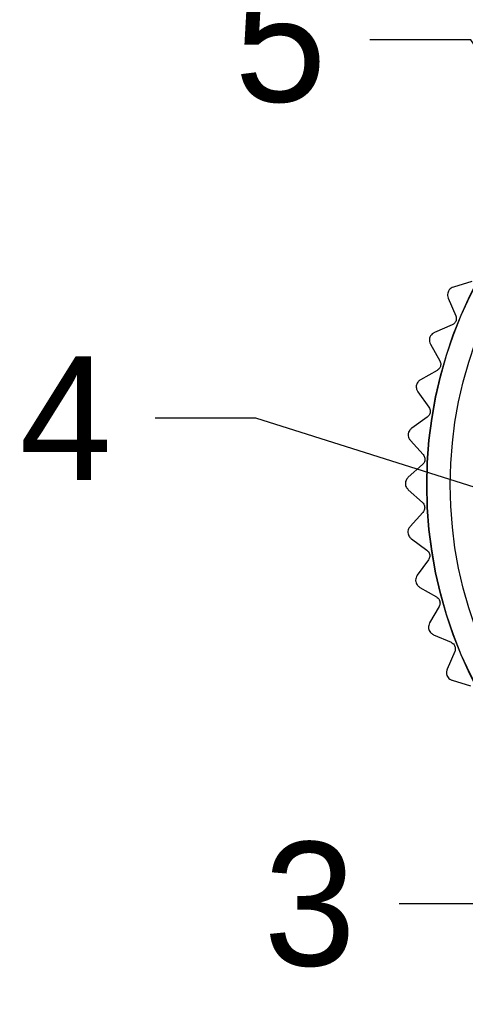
# Model space of a CAD drawing. Header units: inches. Extents: x 0 to 432, y 0 to 279.
# Tile 1 of 13: x 57 to 69, y 150 to 178. Entities that reach past the tile are written whole.
import ezdxf
from ezdxf import colors
from ezdxf.entities.mleader import LeaderData, LeaderLine
from ezdxf.math import Vec2, Vec3

# ---------------------------------------------------------------- set-up
doc = ezdxf.new("R2010")
doc.units = ezdxf.units.IN
doc.header["$LTSCALE"] = 10
doc.header["$MEASUREMENT"] = 0
doc.layers.add('DIMENSIONS', color=140, linetype='Continuous')

msp = doc.modelspace()

# ---------------------------------------------------------------- linework, layer by layer
for p, q in [((69.52, 170.514), (69.005, 170.357)), ((68.857, 170.039), (69.068, 169.545)), ((68.963, 169.283), (68.467, 169.071)), ((68.355, 168.739), (68.618, 168.271)), ((68.542, 167.998), (68.072, 167.735)), ((67.997, 167.392), (68.309, 166.955)), ((68.262, 166.676), (67.824, 166.363)), ((67.786, 166.015), (68.143, 165.614)), ((68.127, 165.331), (67.725, 164.973)), ((67.725, 164.622), (68.124, 164.262)), ((68.138, 163.98), (67.777, 163.58)), ((67.815, 163.231), (68.25, 162.916)), ((68.295, 162.637), (67.98, 162.201)), ((68.055, 161.858), (68.522, 161.592)), ((68.597, 161.32), (68.33, 160.852)), ((68.442, 160.519), (68.935, 160.306)), ((69.039, 160.043), (68.824, 159.548)), ((68.971, 159.23), (69.485, 159.071))]:
    msp.add_line(p, q)
for radius in [12.349, 12.34, 11.684]:
    msp.add_circle((80.596, 164.758), radius)
for points, knots in [([(68.861, 170.243), (68.853, 170.222), (68.837, 170.18), (68.835, 170.107), (68.849, 170.064), (68.857, 170.039)], [0, 0, 0, 0, 0.292976, 0.584627, 1, 1, 1, 1]), ([(69.005, 170.357), (68.981, 170.348), (68.939, 170.331), (68.89, 170.288), (68.869, 170.256), (68.861, 170.243)], [0, 0, 0, 0, 0.439838, 0.784846, 1, 1, 1, 1]), ([(69.068, 169.545), (69.074, 169.527), (69.086, 169.494), (69.084, 169.436), (69.069, 169.384), (69.042, 169.341), (69.006, 169.305), (68.978, 169.291), (68.963, 169.283)], [0, 0, 0, 0, 0.20309, 0.364964, 0.527822, 0.669475, 0.814323, 1, 1, 1, 1]), ([(68.337, 168.942), (68.331, 168.921), (68.32, 168.877), (68.326, 168.804), (68.344, 168.763), (68.355, 168.739)], [0, 0, 0, 0, 0.2929757, 0.584627, 1, 1, 1, 1]), ([(68.467, 169.071), (68.445, 169.059), (68.405, 169.038), (68.361, 168.99), (68.343, 168.955), (68.337, 168.942)], [0, 0, 0, 0, 0.439838, 0.784846, 1, 1, 1, 1]), ([(68.618, 168.271), (68.626, 168.253), (68.641, 168.221), (68.646, 168.164), (68.637, 168.111), (68.614, 168.065), (68.583, 168.025), (68.557, 168.008), (68.542, 167.998)], [0, 0, 0, 0, 0.20309, 0.364964, 0.527822, 0.669475, 0.814323, 1, 1, 1, 1]), ([(68.072, 167.735), (68.051, 167.72), (68.014, 167.695), (67.975, 167.642), (67.961, 167.606), (67.956, 167.592)], [0, 0, 0, 0, 0.439838, 0.784846, 1, 1, 1, 1]), ([(67.956, 167.592), (67.953, 167.57), (67.947, 167.526), (67.96, 167.454), (67.983, 167.415), (67.997, 167.392)], [0, 0, 0, 0, 0.292976, 0.584627, 1, 1, 1, 1]), ([(68.309, 166.955), (68.319, 166.938), (68.337, 166.908), (68.348, 166.852), (68.344, 166.798), (68.327, 166.75), (68.3, 166.707), (68.276, 166.687), (68.262, 166.676)], [0, 0, 0, 0, 0.20309, 0.364964, 0.527822, 0.669475, 0.814323, 1, 1, 1, 1]), ([(67.824, 166.363), (67.804, 166.347), (67.77, 166.318), (67.737, 166.26), (67.727, 166.223), (67.724, 166.209)], [0, 0, 0, 0, 0.439838, 0.784846, 1, 1, 1, 1]), ([(67.724, 166.209), (67.723, 166.187), (67.722, 166.142), (67.743, 166.072), (67.77, 166.036), (67.786, 166.015)], [0, 0, 0, 0, 0.292976, 0.584627, 1, 1, 1, 1]), ([(68.143, 165.614), (68.155, 165.598), (68.176, 165.57), (68.193, 165.515), (68.195, 165.461), (68.184, 165.412), (68.161, 165.366), (68.139, 165.344), (68.127, 165.331)], [0, 0, 0, 0, 0.2030903, 0.3649644, 0.5278218, 0.6694748, 0.814323, 1, 1, 1, 1]), ([(67.725, 164.973), (67.708, 164.954), (67.677, 164.922), (67.65, 164.861), (67.644, 164.823), (67.642, 164.809)], [0, 0, 0, 0, 0.439838, 0.784846, 1, 1, 1, 1]), ([(67.642, 164.809), (67.644, 164.786), (67.647, 164.742), (67.676, 164.674), (67.707, 164.642), (67.725, 164.622)], [0, 0, 0, 0, 0.2929757, 0.584627, 1, 1, 1, 1]), ([(68.124, 164.262), (68.137, 164.248), (68.161, 164.223), (68.184, 164.17), (68.192, 164.117), (68.186, 164.066), (68.168, 164.018), (68.149, 163.994), (68.138, 163.98)], [0, 0, 0, 0, 0.20309, 0.364964, 0.527822, 0.669475, 0.814323, 1, 1, 1, 1]), ([(67.777, 163.58), (67.762, 163.56), (67.735, 163.524), (67.715, 163.461), (67.713, 163.423), (67.713, 163.408)], [0, 0, 0, 0, 0.4398383, 0.7848458, 1, 1, 1, 1]), ([(67.713, 163.408), (67.717, 163.386), (67.725, 163.342), (67.761, 163.278), (67.795, 163.249), (67.815, 163.231)], [0, 0, 0, 0, 0.292976, 0.584627, 1, 1, 1, 1]), ([(68.25, 162.916), (68.265, 162.904), (68.292, 162.881), (68.321, 162.831), (68.334, 162.779), (68.333, 162.728), (68.321, 162.679), (68.305, 162.652), (68.295, 162.637)], [0, 0, 0, 0, 0.20309, 0.364964, 0.527822, 0.669475, 0.814323, 1, 1, 1, 1]), ([(67.98, 162.201), (67.967, 162.179), (67.943, 162.141), (67.931, 162.076), (67.933, 162.038), (67.934, 162.023)], [0, 0, 0, 0, 0.439838, 0.784846, 1, 1, 1, 1]), ([(67.934, 162.023), (67.941, 162.001), (67.954, 161.959), (67.996, 161.899), (68.033, 161.873), (68.055, 161.858)], [0, 0, 0, 0, 0.292976, 0.584627, 1, 1, 1, 1]), ([(68.522, 161.592), (68.538, 161.582), (68.567, 161.562), (68.601, 161.515), (68.62, 161.465), (68.625, 161.414), (68.618, 161.364), (68.604, 161.336), (68.597, 161.32)], [0, 0, 0, 0, 0.2030903, 0.3649644, 0.5278218, 0.6694748, 0.814323, 1, 1, 1, 1]), ([(68.33, 160.852), (68.32, 160.829), (68.301, 160.788), (68.295, 160.722), (68.302, 160.684), (68.304, 160.67)], [0, 0, 0, 0, 0.4398383, 0.7848458, 1, 1, 1, 1]), ([(68.304, 160.67), (68.313, 160.649), (68.331, 160.608), (68.379, 160.553), (68.419, 160.532), (68.442, 160.519)], [0, 0, 0, 0, 0.292976, 0.584627, 1, 1, 1, 1]), ([(68.935, 160.306), (68.952, 160.297), (68.983, 160.28), (69.022, 160.238), (69.046, 160.189), (69.056, 160.139), (69.055, 160.089), (69.045, 160.059), (69.039, 160.043)], [0, 0, 0, 0, 0.20309, 0.364964, 0.527822, 0.669475, 0.814323, 1, 1, 1, 1]), ([(68.824, 159.548), (68.816, 159.524), (68.802, 159.482), (68.803, 159.416), (68.814, 159.379), (68.818, 159.365)], [0, 0, 0, 0, 0.4398383, 0.7848458, 1, 1, 1, 1]), ([(68.818, 159.365), (68.829, 159.345), (68.851, 159.306), (68.905, 159.257), (68.947, 159.24), (68.971, 159.23)], [0, 0, 0, 0, 0.292976, 0.584627, 1, 1, 1, 1])]:
    msp.add_open_spline(points, degree=3, knots=knots)

# ---------------------------------------------------------------- leaders
at = {"layer": 'DIMENSIONS'}
ml = msp.add_multileader_mtext('Standard', dxfattribs=at)
ml.set_content('5', color=256)
ml.set_leader_properties()
ml.build(insert=Vec2(0, 0))
ml.multileader.update_dxf_attribs({"text_right_attachment_type": 2, "dogleg_length": 2.851, "arrow_head_size": 3})
ctx = ml.context
ctx.base_point, ctx.char_height, ctx.arrow_head_size, ctx.landing_gap_size, ctx.plane_origin = Vec3(61.308, 177.349), 3.5, 3, 1.5, Vec3(76.637, 167.044)
ctx.right_attachment = 2
notes = []
notes.append((ctx, [(0, (1, 1, 0), (69.493, 177.349), (-1, 0), 2.851, [(0, [(76.637, 167.044)], 0, [])])]))
ctx.mtext.insert, ctx.mtext.flow_direction = Vec3(62.808, 179.099), 5
ml = msp.add_multileader_mtext('Standard', dxfattribs=at)
ml.set_content('4', color=256)
ml.set_leader_properties()
ml.build(insert=Vec2(0, 0))
ml.multileader.update_dxf_attribs({"text_right_attachment_type": 2, "dogleg_length": 2.851, "arrow_head_size": 3})
ctx = ml.context
ctx.base_point, ctx.char_height, ctx.arrow_head_size, ctx.landing_gap_size, ctx.plane_origin = Vec3(55.232, 166.645), 3.5, 3, 1.5, Vec3(77.472, 166.688)
ctx.right_attachment = 2
notes.append((ctx, [(0, (1, 1, 0), (63.417, 166.645), (-1, 0), 2.851, [(0, [(76.637, 162.472)], 0, [])])]))
ctx.mtext.insert, ctx.mtext.flow_direction = Vec3(56.732, 168.395), 5
ml = msp.add_multileader_mtext('Standard', dxfattribs=at)
ml.set_content('3', color=256)
ml.set_leader_properties()
ml.build(insert=Vec2(0, 0))
ml.multileader.update_dxf_attribs({"text_right_attachment_type": 2, "dogleg_length": 2.851, "arrow_head_size": 3})
ctx = ml.context
ctx.base_point, ctx.char_height, ctx.arrow_head_size, ctx.landing_gap_size, ctx.plane_origin = Vec3(62.135, 152.906), 3.5, 3, 1.5, Vec3(77.802, 161.456)
ctx.right_attachment = 2
notes.append((ctx, [(1, (1, 1, 0), (70.32, 152.906), (-1, 0), 2.851, [(0, [(80.596, 159.678)], 0, [])])]))
ctx.mtext.insert, ctx.mtext.flow_direction = Vec3(63.635, 154.656), 5
for ctx, leaders in notes:
    for number, flags, end, landing, length, lines in leaders:
        leader = LeaderData()
        leader.index, (leader.has_last_leader_line, leader.has_dogleg_vector, leader.attachment_direction) = number, flags
        leader.last_leader_point, leader.dogleg_vector, leader.dogleg_length = Vec3(end), Vec3(landing), length
        for number, points, colour, breaks in lines:
            line = LeaderLine()
            line.index, line.vertices, line.color, line.breaks = number, Vec3.list(points), colors.encode_raw_color(colour), breaks
            leader.lines.append(line)
        ctx.leaders.append(leader)

doc.saveas('drawing.dxf')
